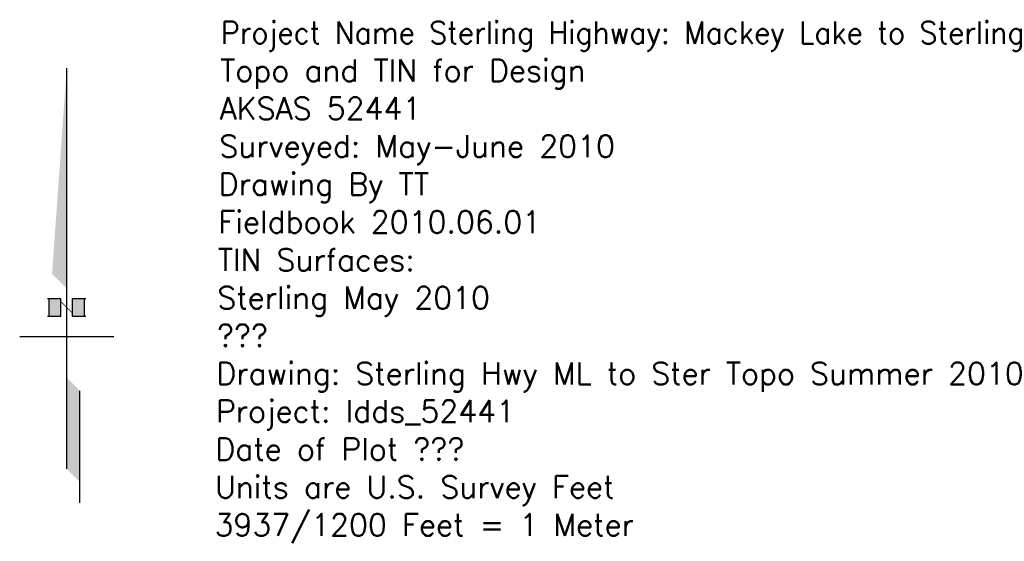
# Model space of a CAD drawing. Extents: x 114466 to 237039, y 16086 to 93345.
# Tile 19 of 81: x 125060 to 129517, y 75795 to 78156. Entities that reach past the tile are written whole.
import ezdxf

# ---------------------------------------------------------------- set-up
doc = ezdxf.new("R2010")
doc.units = 0
doc.header["$LTSCALE"] = 50
doc.header["$MEASUREMENT"] = 0
doc.layers.get('0').update_dxf_attribs({"color": 1})
doc.layers.add('SNortharrow', color=2, linetype='Continuous')
doc.layers.add('SText', color=2, linetype='Continuous')
doc.styles.add('l100', font='ROMANSM.shx', dxfattribs={"height": 10})

# ---------------------------------------------------------------- blocks, each defined once
blk = doc.blocks.new('n_arrow_cr')
for p, q in [((-0.0425, -0.5135), (-0.0425, 1.3008)), ((-0.1292, 0.258), (-0.0692, 0.258)), ((-0.1224, 0.1781), (-0.1224, 0.258)), ((-0.0692, 0.1781), (-0.0692, 0.258)), ((-0.0159, 0.258), (0.0441, 0.258)), ((-0.0159, 0.1781), (-0.0159, 0.258)), ((0.0373, 0.1781), (0.0373, 0.258)), ((-0.1292, 0.1781), (-0.0692, 0.1781)), ((-0.0159, 0.1781), (0.0441, 0.1781)), ((-0.2555, 0.0852), (0.1704, 0.0852)), ((0.0171, -0.6668), (0.0171, -0.16))]:
    blk.add_line(p, q)
at = {"const_width": 0.00335}
blk.add_lwpolyline([(-0.0716, 0.2471), (-0.0139, 0.1894)], dxfattribs=at)
for points in [[(-0.0425, 0.303), (-0.109, 0.3694), (-0.0425, 1.3008)], [(-0.0692, 0.1781), (-0.1224, 0.1781), (-0.0692, 0.258), (-0.1224, 0.258)], [(0.0373, 0.258), (-0.0159, 0.258), (0.0373, 0.1781), (-0.0159, 0.1781)], [(0.0171, -0.5731), (-0.0425, -0.5135), (0.0171, -0.16), (-0.0425, -0.1004)]]:
    blk.add_solid(points)

msp = doc.modelspace()

# ---------------------------------------------------------------- block references
at = {"layer": 'SNortharrow', "xscale": 1000, "yscale": 1000, "zscale": 1000}
msp.add_blockref('n_arrow_cr', (125315.21255, 76636.53653), dxfattribs=at)

# ---------------------------------------------------------------- texts
at = {"layer": 'SText', "style": 'l100'}
for s, p in [('Project Name Sterling Highway: Mackey Lake to Sterling', (125969.87888, 78047.8461)), ('Topo and TIN for Design', (125967.72771, 77876.43103)), ('AKSAS 52441', (125965.57653, 77705.01596)), ('Surveyed: May-June 2010', (125963.42536, 77533.60088)), ('Drawing By TT', (125961.27419, 77362.18581)), ('Fieldbook 2010.06.01', (125959.12301, 77190.77073)), ('TIN Surfaces:', (125956.97184, 77019.35566)), ('Sterling May 2010', (125954.82067, 76847.94059)), ('???', (125952.66949, 76676.52551)), ('Drawing: Sterling Hwy ML to Ster Topo Summer 2010', (125950.51832, 76505.11044)), ('Project: ldds_52441', (125948.36715, 76333.69536)), ('Date of Plot ???', (125946.21597, 76162.28029)), ('Units are U.S. Survey Feet', (125944.0648, 75990.86522)), ('3937/1200 Feet = 1 Meter', (125941.91363, 75819.45014))]:
    msp.add_text(s, height=100, dxfattribs=at).set_placement(p)

doc.saveas('drawing.dxf')
